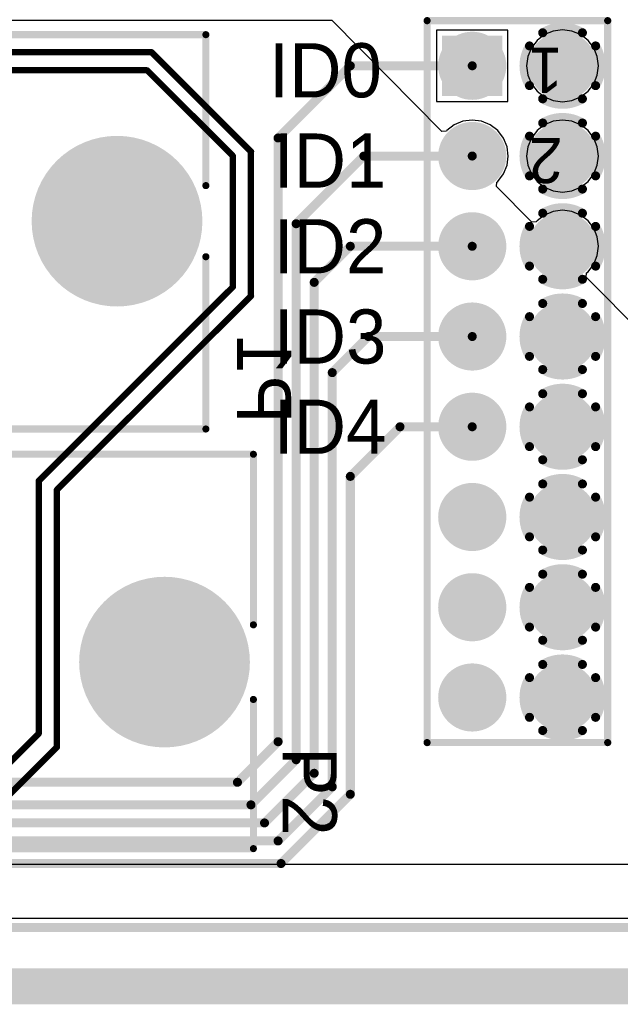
# Model space of a CAD drawing. Extents: x 0.11 to 7.09, y 0.98 to 2.62.
# Tile 13 of 15: x 5.34 to 6, y 0.98 to 2.07. Entities that reach past the tile are written whole.
import ezdxf

# ---------------------------------------------------------------- set-up
doc = ezdxf.new("R2010")
doc.units = 0
doc.layers.get('0').update_dxf_attribs({"linetype": 'CONTINUOUS'})
for name, color, linetype in [('BOTTOMLAYER', 5, 'CONTINUOUS'), ('BOTTOMOVERLAY', 54, 'CONTINUOUS'), ('BOTTOMSOLDER', 6, 'CONTINUOUS'), ('INTERNALPLANE1', 76, 'CONTINUOUS'), ('INTERNALPLANE2', 16, 'CONTINUOUS'), ('INTERNALPLANE3', 216, 'CONTINUOUS'), ('INTERNALPLANE4', 136, 'CONTINUOUS'), ('MULTILAYER', 9, 'CONTINUOUS'), ('PADHOLE', 156, 'CONTINUOUS'), ('TOPLAYER', 1, 'CONTINUOUS'), ('TOPOVERLAY', 2, 'CONTINUOUS'), ('TOPSOLDER', 216, 'CONTINUOUS')]:
    doc.layers.add(name, color=color, linetype=linetype)

# ---------------------------------------------------------------- blocks, each defined once
blk = doc.blocks.new('HDR2X8_15')
at = {"layer": 'BOTTOMLAYER', "const_width": 0.0295}
for points in [[(-0.0148, 0.1, 1), (0.0148, 0.1, 1)], [(0.0852, 0.1, 1), (0.1148, 0.1, 1)], [(0.1852, 0.1, 1), (0.2148, 0.1, 1)], [(0.2852, 0.1, 1), (0.3148, 0.1, 1)], [(0.3852, 0.1, 1), (0.4148, 0.1, 1)], [(0.4852, 0.1, 1), (0.5148, 0.1, 1)], [(0.5852, 0.1, 1), (0.6148, 0.1, 1)], [(0.6852, 0.1, 1), (0.7148, 0.1, 1)], [(0.0852, 0, 1), (0.1148, 0, 1)], [(0.1852, 0, 1), (0.2148, 0, 1)], [(0.2852, 0, 1), (0.3148, 0, 1)], [(0.3852, 0, 1), (0.4148, 0, 1)], [(0.4852, 0, 1), (0.5148, 0, 1)], [(0.5852, 0, 1), (0.6148, 0, 1)], [(0.6852, 0, 1), (0.7148, 0, 1)]]:
    blk.add_lwpolyline(points, format="xyb", close=True, dxfattribs=at)
at = {"layer": 'BOTTOMLAYER'}
blk.add_solid([(-0.0295, -0.0295), (0.0295, -0.0295), (-0.0295, 0.0295), (0.0295, 0.0295)], dxfattribs=at)
at = {"layer": 'BOTTOMSOLDER', "const_width": 0.0335}
for points in [[(-0.0168, 0.1, 1), (0.0168, 0.1, 1)], [(0.0832, 0.1, 1), (0.1168, 0.1, 1)], [(0.1832, 0.1, 1), (0.2168, 0.1, 1)], [(0.2832, 0.1, 1), (0.3168, 0.1, 1)], [(0.3832, 0.1, 1), (0.4168, 0.1, 1)], [(0.4832, 0.1, 1), (0.5168, 0.1, 1)], [(0.5832, 0.1, 1), (0.6168, 0.1, 1)], [(0.6832, 0.1, 1), (0.7168, 0.1, 1)], [(0.0832, 0, 1), (0.1168, 0, 1)], [(0.1832, 0, 1), (0.2168, 0, 1)], [(0.2832, 0, 1), (0.3168, 0, 1)], [(0.3832, 0, 1), (0.4168, 0, 1)], [(0.4832, 0, 1), (0.5168, 0, 1)], [(0.5832, 0, 1), (0.6168, 0, 1)], [(0.6832, 0, 1), (0.7168, 0, 1)]]:
    blk.add_lwpolyline(points, format="xyb", close=True, dxfattribs=at)
at = {"layer": 'BOTTOMSOLDER'}
blk.add_solid([(-0.0335, -0.0335), (0.0335, -0.0335), (-0.0335, 0.0335), (0.0335, 0.0335)], dxfattribs=at)
at = {"layer": 'INTERNALPLANE1', "const_width": 0.0377}
for points in [[(-0.0189, 0.1, 1), (0.0189, 0.1, 1)], [(0.0811, 0.1, 1), (0.1189, 0.1, 1)], [(0.1811, 0.1, 1), (0.2189, 0.1, 1)], [(0.2811, 0.1, 1), (0.3189, 0.1, 1)], [(0.3811, 0.1, 1), (0.4189, 0.1, 1)], [(0.4811, 0.1, 1), (0.5189, 0.1, 1)], [(0.5811, 0.1, 1), (0.6189, 0.1, 1)], [(0.6811, 0.1, 1), (0.7189, 0.1, 1)], [(-0.0189, 0, 1), (0.0189, 0, 1)], [(0.0811, 0, 1), (0.1189, 0, 1)], [(0.1811, 0, 1), (0.2189, 0, 1)], [(0.2811, 0, 1), (0.3189, 0, 1)], [(0.3811, 0, 1), (0.4189, 0, 1)], [(0.4811, 0, 1), (0.5189, 0, 1)], [(0.5811, 0, 1), (0.6189, 0, 1)], [(0.6811, 0, 1), (0.7189, 0, 1)]]:
    blk.add_lwpolyline(points, format="xyb", close=True, dxfattribs=at)
at = {"layer": 'INTERNALPLANE2', "const_width": 0.01}
for points in [[(-0.022, 0.1366, -0.277325), (0.022, 0.1366)], [(0.078, 0.1366, -0.277325), (0.122, 0.1366)], [(0.178, 0.1366, -0.277325), (0.222, 0.1366)], [(0.278, 0.1366, -0.277325), (0.322, 0.1366)], [(0.378, 0.1366, -0.277325), (0.422, 0.1366)], [(0.478, 0.1366, -0.277325), (0.522, 0.1366)], [(0.578, 0.1366, -0.277325), (0.622, 0.1366)], [(0.678, 0.1366, -0.277325), (0.722, 0.1366)], [(-0.0366, 0.078, -0.277325), (-0.0366, 0.122)], [(0.0366, 0.122, -0.277325), (0.0366, 0.078)], [(0.0634, 0.078, -0.277325), (0.0634, 0.122)], [(0.1366, 0.122, -0.277325), (0.1366, 0.078)], [(0.1634, 0.078, -0.277325), (0.1634, 0.122)], [(0.2366, 0.122, -0.277325), (0.2366, 0.078)], [(0.2634, 0.078, -0.277325), (0.2634, 0.122)], [(0.3366, 0.122, -0.277325), (0.3366, 0.078)], [(0.3634, 0.078, -0.277325), (0.3634, 0.122)], [(0.4366, 0.122, -0.277325), (0.4366, 0.078)], [(0.4634, 0.078, -0.277325), (0.4634, 0.122)], [(0.5366, 0.122, -0.277325), (0.5366, 0.078)], [(0.5634, 0.078, -0.277325), (0.5634, 0.122)], [(0.6366, 0.122, -0.277325), (0.6366, 0.078)], [(0.6634, 0.078, -0.277325), (0.6634, 0.122)], [(0.7366, 0.122, -0.277325), (0.7366, 0.078)], [(0.022, 0.0634, -0.277325), (-0.022, 0.0634)], [(0.122, 0.0634, -0.277325), (0.078, 0.0634)], [(0.222, 0.0634, -0.277325), (0.178, 0.0634)], [(0.322, 0.0634, -0.277325), (0.278, 0.0634)], [(0.422, 0.0634, -0.277325), (0.378, 0.0634)], [(0.522, 0.0634, -0.277325), (0.478, 0.0634)], [(0.622, 0.0634, -0.277325), (0.578, 0.0634)], [(0.722, 0.0634, -0.277325), (0.678, 0.0634)]]:
    blk.add_lwpolyline(points, format="xyb", dxfattribs=at)
at = {"layer": 'INTERNALPLANE2'}
for points, const_width in [([(-0.0245, 0.1366, 1), (-0.0195, 0.1366, 1)], 0.005), ([(0.0195, 0.1366, 1), (0.0245, 0.1366, 1)], 0.005), ([(0.0755, 0.1366, 1), (0.0805, 0.1366, 1)], 0.005), ([(0.1195, 0.1366, 1), (0.1245, 0.1366, 1)], 0.005), ([(0.1755, 0.1366, 1), (0.1805, 0.1366, 1)], 0.005), ([(0.2195, 0.1366, 1), (0.2245, 0.1366, 1)], 0.005), ([(0.2755, 0.1366, 1), (0.2805, 0.1366, 1)], 0.005), ([(0.3195, 0.1366, 1), (0.3245, 0.1366, 1)], 0.005), ([(0.3755, 0.1366, 1), (0.3805, 0.1366, 1)], 0.005), ([(0.4195, 0.1366, 1), (0.4245, 0.1366, 1)], 0.005), ([(0.4755, 0.1366, 1), (0.4805, 0.1366, 1)], 0.005), ([(0.5195, 0.1366, 1), (0.5245, 0.1366, 1)], 0.005), ([(0.5755, 0.1366, 1), (0.5805, 0.1366, 1)], 0.005), ([(0.6195, 0.1366, 1), (0.6245, 0.1366, 1)], 0.005), ([(0.6755, 0.1366, 1), (0.6805, 0.1366, 1)], 0.005), ([(0.7195, 0.1366, 1), (0.7245, 0.1366, 1)], 0.005), ([(-0.0391, 0.122, 1), (-0.0341, 0.122, 1)], 0.005), ([(0.0341, 0.122, 1), (0.0391, 0.122, 1)], 0.005), ([(0.0609, 0.122, 1), (0.0659, 0.122, 1)], 0.005), ([(0.1341, 0.122, 1), (0.1391, 0.122, 1)], 0.005), ([(0.1609, 0.122, 1), (0.1659, 0.122, 1)], 0.005), ([(0.2341, 0.122, 1), (0.2391, 0.122, 1)], 0.005), ([(0.2609, 0.122, 1), (0.2659, 0.122, 1)], 0.005), ([(0.3341, 0.122, 1), (0.3391, 0.122, 1)], 0.005), ([(0.3609, 0.122, 1), (0.3659, 0.122, 1)], 0.005), ([(0.4341, 0.122, 1), (0.4391, 0.122, 1)], 0.005), ([(0.4609, 0.122, 1), (0.4659, 0.122, 1)], 0.005), ([(0.5341, 0.122, 1), (0.5391, 0.122, 1)], 0.005), ([(0.5609, 0.122, 1), (0.5659, 0.122, 1)], 0.005), ([(0.6341, 0.122, 1), (0.6391, 0.122, 1)], 0.005), ([(0.6609, 0.122, 1), (0.6659, 0.122, 1)], 0.005), ([(0.7341, 0.122, 1), (0.7391, 0.122, 1)], 0.005), ([(-0.0391, 0.078, 1), (-0.0341, 0.078, 1)], 0.005), ([(0.0341, 0.078, 1), (0.0391, 0.078, 1)], 0.005), ([(0.0609, 0.078, 1), (0.0659, 0.078, 1)], 0.005), ([(0.1341, 0.078, 1), (0.1391, 0.078, 1)], 0.005), ([(0.1609, 0.078, 1), (0.1659, 0.078, 1)], 0.005), ([(0.2341, 0.078, 1), (0.2391, 0.078, 1)], 0.005), ([(0.2609, 0.078, 1), (0.2659, 0.078, 1)], 0.005), ([(0.3341, 0.078, 1), (0.3391, 0.078, 1)], 0.005), ([(0.3609, 0.078, 1), (0.3659, 0.078, 1)], 0.005), ([(0.4341, 0.078, 1), (0.4391, 0.078, 1)], 0.005), ([(0.4609, 0.078, 1), (0.4659, 0.078, 1)], 0.005), ([(0.5341, 0.078, 1), (0.5391, 0.078, 1)], 0.005), ([(0.5609, 0.078, 1), (0.5659, 0.078, 1)], 0.005), ([(0.6341, 0.078, 1), (0.6391, 0.078, 1)], 0.005), ([(0.6609, 0.078, 1), (0.6659, 0.078, 1)], 0.005), ([(0.7341, 0.078, 1), (0.7391, 0.078, 1)], 0.005), ([(-0.0245, 0.0634, 1), (-0.0195, 0.0634, 1)], 0.005), ([(0.0195, 0.0634, 1), (0.0245, 0.0634, 1)], 0.005), ([(0.0755, 0.0634, 1), (0.0805, 0.0634, 1)], 0.005), ([(0.1195, 0.0634, 1), (0.1245, 0.0634, 1)], 0.005), ([(0.1755, 0.0634, 1), (0.1805, 0.0634, 1)], 0.005), ([(0.2195, 0.0634, 1), (0.2245, 0.0634, 1)], 0.005), ([(0.2755, 0.0634, 1), (0.2805, 0.0634, 1)], 0.005), ([(0.3195, 0.0634, 1), (0.3245, 0.0634, 1)], 0.005), ([(0.3755, 0.0634, 1), (0.3805, 0.0634, 1)], 0.005), ([(0.4195, 0.0634, 1), (0.4245, 0.0634, 1)], 0.005), ([(0.4755, 0.0634, 1), (0.4805, 0.0634, 1)], 0.005), ([(0.5195, 0.0634, 1), (0.5245, 0.0634, 1)], 0.005), ([(0.5755, 0.0634, 1), (0.5805, 0.0634, 1)], 0.005), ([(0.6195, 0.0634, 1), (0.6245, 0.0634, 1)], 0.005), ([(0.6755, 0.0634, 1), (0.6805, 0.0634, 1)], 0.005), ([(0.7195, 0.0634, 1), (0.7245, 0.0634, 1)], 0.005), ([(-0.0189, 0, 1), (0.0189, 0, 1)], 0.0377), ([(0.0811, 0, 1), (0.1189, 0, 1)], 0.0377), ([(0.1811, 0, 1), (0.2189, 0, 1)], 0.0377), ([(0.2811, 0, 1), (0.3189, 0, 1)], 0.0377), ([(0.3811, 0, 1), (0.4189, 0, 1)], 0.0377), ([(0.4811, 0, 1), (0.5189, 0, 1)], 0.0377), ([(0.5811, 0, 1), (0.6189, 0, 1)], 0.0377), ([(0.6811, 0, 1), (0.7189, 0, 1)], 0.0377)]:
    blk.add_lwpolyline(points, format="xyb", close=True, dxfattribs=dict(at, const_width=const_width))
at = {"layer": 'INTERNALPLANE3', "const_width": 0.0377}
for points in [[(-0.0189, 0.1, 1), (0.0189, 0.1, 1)], [(0.0811, 0.1, 1), (0.1189, 0.1, 1)], [(0.1811, 0.1, 1), (0.2189, 0.1, 1)], [(0.2811, 0.1, 1), (0.3189, 0.1, 1)], [(0.3811, 0.1, 1), (0.4189, 0.1, 1)], [(0.4811, 0.1, 1), (0.5189, 0.1, 1)], [(0.5811, 0.1, 1), (0.6189, 0.1, 1)], [(0.6811, 0.1, 1), (0.7189, 0.1, 1)], [(-0.0189, 0, 1), (0.0189, 0, 1)], [(0.0811, 0, 1), (0.1189, 0, 1)], [(0.1811, 0, 1), (0.2189, 0, 1)], [(0.2811, 0, 1), (0.3189, 0, 1)], [(0.3811, 0, 1), (0.4189, 0, 1)], [(0.4811, 0, 1), (0.5189, 0, 1)], [(0.5811, 0, 1), (0.6189, 0, 1)], [(0.6811, 0, 1), (0.7189, 0, 1)]]:
    blk.add_lwpolyline(points, format="xyb", close=True, dxfattribs=at)
at = {"layer": 'INTERNALPLANE4', "const_width": 0.0377}
for points in [[(-0.0189, 0.1, 1), (0.0189, 0.1, 1)], [(0.0811, 0.1, 1), (0.1189, 0.1, 1)], [(0.1811, 0.1, 1), (0.2189, 0.1, 1)], [(0.2811, 0.1, 1), (0.3189, 0.1, 1)], [(0.3811, 0.1, 1), (0.4189, 0.1, 1)], [(0.4811, 0.1, 1), (0.5189, 0.1, 1)], [(0.5811, 0.1, 1), (0.6189, 0.1, 1)], [(0.6811, 0.1, 1), (0.7189, 0.1, 1)], [(-0.0189, 0, 1), (0.0189, 0, 1)], [(0.0811, 0, 1), (0.1189, 0, 1)], [(0.1811, 0, 1), (0.2189, 0, 1)], [(0.2811, 0, 1), (0.3189, 0, 1)], [(0.3811, 0, 1), (0.4189, 0, 1)], [(0.4811, 0, 1), (0.5189, 0, 1)], [(0.5811, 0, 1), (0.6189, 0, 1)], [(0.6811, 0, 1), (0.7189, 0, 1)]]:
    blk.add_lwpolyline(points, format="xyb", close=True, dxfattribs=at)
at = {"layer": 'MULTILAYER', "const_width": 0.0295}
for points in [[(-0.0148, 0.1, 1), (0.0148, 0.1, 1)], [(0.0852, 0.1, 1), (0.1148, 0.1, 1)], [(0.1852, 0.1, 1), (0.2148, 0.1, 1)], [(0.2852, 0.1, 1), (0.3148, 0.1, 1)], [(0.3852, 0.1, 1), (0.4148, 0.1, 1)], [(0.4852, 0.1, 1), (0.5148, 0.1, 1)], [(0.5852, 0.1, 1), (0.6148, 0.1, 1)], [(0.6852, 0.1, 1), (0.7148, 0.1, 1)], [(0.0852, 0, 1), (0.1148, 0, 1)], [(0.1852, 0, 1), (0.2148, 0, 1)], [(0.2852, 0, 1), (0.3148, 0, 1)], [(0.3852, 0, 1), (0.4148, 0, 1)], [(0.4852, 0, 1), (0.5148, 0, 1)], [(0.5852, 0, 1), (0.6148, 0, 1)], [(0.6852, 0, 1), (0.7148, 0, 1)]]:
    blk.add_lwpolyline(points, format="xyb", close=True, dxfattribs=at)
at = {"layer": 'MULTILAYER'}
blk.add_solid([(-0.0295, -0.0295), (0.0295, -0.0295), (-0.0295, 0.0295), (0.0295, 0.0295)], dxfattribs=at)
at = {"layer": 'PADHOLE', "const_width": 0.0177}
for points in [[(-0.0089, 0.1, 1), (0.0089, 0.1, 1)], [(0.0911, 0.1, 1), (0.1089, 0.1, 1)], [(0.1911, 0.1, 1), (0.2089, 0.1, 1)], [(0.2911, 0.1, 1), (0.3089, 0.1, 1)], [(0.3911, 0.1, 1), (0.4089, 0.1, 1)], [(0.4911, 0.1, 1), (0.5089, 0.1, 1)], [(0.5911, 0.1, 1), (0.6089, 0.1, 1)], [(0.6911, 0.1, 1), (0.7089, 0.1, 1)], [(-0.0089, 0, 1), (0.0089, 0, 1)], [(0.0911, 0, 1), (0.1089, 0, 1)], [(0.1911, 0, 1), (0.2089, 0, 1)], [(0.2911, 0, 1), (0.3089, 0, 1)], [(0.3911, 0, 1), (0.4089, 0, 1)], [(0.4911, 0, 1), (0.5089, 0, 1)], [(0.5911, 0, 1), (0.6089, 0, 1)], [(0.6911, 0, 1), (0.7089, 0, 1)]]:
    blk.add_lwpolyline(points, format="xyb", close=True, dxfattribs=at)
at = {"layer": 'TOPLAYER', "const_width": 0.0295}
for points in [[(-0.0148, 0.1, 1), (0.0148, 0.1, 1)], [(0.0852, 0.1, 1), (0.1148, 0.1, 1)], [(0.1852, 0.1, 1), (0.2148, 0.1, 1)], [(0.2852, 0.1, 1), (0.3148, 0.1, 1)], [(0.3852, 0.1, 1), (0.4148, 0.1, 1)], [(0.4852, 0.1, 1), (0.5148, 0.1, 1)], [(0.5852, 0.1, 1), (0.6148, 0.1, 1)], [(0.6852, 0.1, 1), (0.7148, 0.1, 1)], [(0.0852, 0, 1), (0.1148, 0, 1)], [(0.1852, 0, 1), (0.2148, 0, 1)], [(0.2852, 0, 1), (0.3148, 0, 1)], [(0.3852, 0, 1), (0.4148, 0, 1)], [(0.4852, 0, 1), (0.5148, 0, 1)], [(0.5852, 0, 1), (0.6148, 0, 1)], [(0.6852, 0, 1), (0.7148, 0, 1)]]:
    blk.add_lwpolyline(points, format="xyb", close=True, dxfattribs=at)
at = {"layer": 'TOPLAYER'}
blk.add_solid([(-0.0295, -0.0295), (0.0295, -0.0295), (-0.0295, 0.0295), (0.0295, 0.0295)], dxfattribs=at)
at = {"layer": 'TOPOVERLAY', "const_width": 0.00787}
for points in [[(0.75, 0.15), (-0.05, 0.15)], [(-0.05, -0.05), (-0.05, 0.15)], [(0.75, -0.05), (0.75, 0.15)], [(0.75, -0.05), (-0.05, -0.05)]]:
    blk.add_lwpolyline(points, dxfattribs=at)
at = {"layer": 'TOPOVERLAY', "const_width": 0.00394}
for points in [[(-0.052, 0.15, 1), (-0.048, 0.15, 1)], [(-0.052, 0.15, 1), (-0.048, 0.15, 1)], [(0.748, 0.15, 1), (0.752, 0.15, 1)], [(0.748, 0.15, 1), (0.752, 0.15, 1)], [(-0.052, -0.05, 1), (-0.048, -0.05, 1)], [(-0.052, -0.05, 1), (-0.048, -0.05, 1)], [(0.748, -0.05, 1), (0.752, -0.05, 1)], [(0.748, -0.05, 1), (0.752, -0.05, 1)]]:
    blk.add_lwpolyline(points, format="xyb", close=True, dxfattribs=at)
at = {"layer": 'TOPSOLDER', "const_width": 0.0335}
for points in [[(-0.0168, 0.1, 1), (0.0168, 0.1, 1)], [(0.0832, 0.1, 1), (0.1168, 0.1, 1)], [(0.1832, 0.1, 1), (0.2168, 0.1, 1)], [(0.2832, 0.1, 1), (0.3168, 0.1, 1)], [(0.3832, 0.1, 1), (0.4168, 0.1, 1)], [(0.4832, 0.1, 1), (0.5168, 0.1, 1)], [(0.5832, 0.1, 1), (0.6168, 0.1, 1)], [(0.6832, 0.1, 1), (0.7168, 0.1, 1)], [(0.0832, 0, 1), (0.1168, 0, 1)], [(0.1832, 0, 1), (0.2168, 0, 1)], [(0.2832, 0, 1), (0.3168, 0, 1)], [(0.3832, 0, 1), (0.4168, 0, 1)], [(0.4832, 0, 1), (0.5168, 0, 1)], [(0.5832, 0, 1), (0.6168, 0, 1)], [(0.6832, 0, 1), (0.7168, 0, 1)]]:
    blk.add_lwpolyline(points, format="xyb", close=True, dxfattribs=at)
at = {"layer": 'TOPSOLDER'}
blk.add_solid([(-0.0335, -0.0335), (0.0335, -0.0335), (-0.0335, 0.0335), (0.0335, 0.0335)], dxfattribs=at)
at = {"layer": 'TOPOVERLAY'}
for s, p in [('1', (-0.02, 0.1)), ('2', (0.08, 0.1)), ('15', (-0.02, -0.76)), ('16', (0.08, -0.76))]:
    blk.add_text(s, height=0.05, rotation=270, dxfattribs=at).set_placement(p)
blk = doc.blocks.new('EURO2_54_2V48_16')
at = {"layer": 'BOTTOMLAYER', "const_width": 0.0906}
blk.add_lwpolyline([(0.939, -0.0118, 1), (1.0295, -0.0118, 1)], format="xyb", close=True, dxfattribs=at)
at = {"layer": 'BOTTOMSOLDER', "const_width": 0.0946}
blk.add_lwpolyline([(0.937, -0.0118, 1), (1.0315, -0.0118, 1)], format="xyb", close=True, dxfattribs=at)
at = {"layer": 'INTERNALPLANE1', "const_width": 0.0751}
blk.add_lwpolyline([(0.9467, -0.0118, 1), (1.0218, -0.0118, 1)], format="xyb", close=True, dxfattribs=at)
at = {"layer": 'INTERNALPLANE2', "const_width": 0.0751}
blk.add_lwpolyline([(0.9467, -0.0118, 1), (1.0218, -0.0118, 1)], format="xyb", close=True, dxfattribs=at)
at = {"layer": 'INTERNALPLANE3', "const_width": 0.0751}
blk.add_lwpolyline([(0.9467, -0.0118, 1), (1.0218, -0.0118, 1)], format="xyb", close=True, dxfattribs=at)
at = {"layer": 'INTERNALPLANE4', "const_width": 0.0751}
blk.add_lwpolyline([(0.9467, -0.0118, 1), (1.0218, -0.0118, 1)], format="xyb", close=True, dxfattribs=at)
at = {"layer": 'MULTILAYER', "const_width": 0.0906}
blk.add_lwpolyline([(0.939, -0.0118, 1), (1.0295, -0.0118, 1)], format="xyb", close=True, dxfattribs=at)
at = {"layer": 'PADHOLE', "const_width": 0.0551}
blk.add_lwpolyline([(0.9567, -0.0118, 1), (1.0118, -0.0118, 1)], format="xyb", close=True, dxfattribs=at)
at = {"layer": 'TOPLAYER', "const_width": 0.0906}
blk.add_lwpolyline([(0.939, -0.0118, 1), (1.0295, -0.0118, 1)], format="xyb", close=True, dxfattribs=at)
at = {"layer": 'TOPOVERLAY', "const_width": 0.00787}
for points in [[(-1.0827, 0.2185), (1.0827, 0.2185)], [(1.0827, 0.0295), (1.0827, 0.2185)], [(1.0827, -0.2185), (1.0827, -0.0532)], [(-1.0827, -0.2185), (1.0827, -0.2185)]]:
    blk.add_lwpolyline(points, dxfattribs=at)
at = {"layer": 'TOPOVERLAY', "const_width": 0.00394}
for points in [[(1.0807, 0.2185, 1), (1.0846, 0.2185, 1)], [(1.0807, 0.2185, 1), (1.0846, 0.2185, 1)], [(1.0807, 0.0295, 1), (1.0846, 0.0295, 1)], [(1.0807, -0.0532, 1), (1.0846, -0.0532, 1)], [(1.0807, -0.2185, 1), (1.0846, -0.2185, 1)], [(1.0807, -0.2185, 1), (1.0846, -0.2185, 1)]]:
    blk.add_lwpolyline(points, format="xyb", close=True, dxfattribs=at)
at = {"layer": 'TOPSOLDER', "const_width": 0.0946}
blk.add_lwpolyline([(0.937, -0.0118, 1), (1.0315, -0.0118, 1)], format="xyb", close=True, dxfattribs=at)
blk = doc.blocks.new('EURO2_54_2V96_B_17')
at = {"layer": 'BOTTOMLAYER', "const_width": 0.0906}
blk.add_lwpolyline([(1.7264, 0.0118, 1), (1.8169, 0.0118, 1)], format="xyb", close=True, dxfattribs=at)
at = {"layer": 'BOTTOMOVERLAY', "const_width": 0.00787}
for points in [[(-1.8701, 0.2185), (1.8701, 0.2185)], [(1.8701, 0.0512), (1.8701, 0.2185)], [(1.8701, -0.2185), (1.8701, -0.0276)], [(-1.8701, -0.2185), (1.8701, -0.2185)]]:
    blk.add_lwpolyline(points, dxfattribs=at)
at = {"layer": 'BOTTOMOVERLAY', "const_width": 0.00394}
for points in [[(1.8681, 0.2185, 1), (1.872, 0.2185, 1)], [(1.8681, 0.2185, 1), (1.872, 0.2185, 1)], [(1.8681, 0.0512, 1), (1.872, 0.0512, 1)], [(1.8681, -0.0276, 1), (1.872, -0.0276, 1)], [(1.8681, -0.2185, 1), (1.872, -0.2185, 1)], [(1.8681, -0.2185, 1), (1.872, -0.2185, 1)]]:
    blk.add_lwpolyline(points, format="xyb", close=True, dxfattribs=at)
at = {"layer": 'BOTTOMSOLDER', "const_width": 0.0946}
blk.add_lwpolyline([(1.7244, 0.0118, 1), (1.8189, 0.0118, 1)], format="xyb", close=True, dxfattribs=at)
at = {"layer": 'INTERNALPLANE1', "const_width": 0.0751}
blk.add_lwpolyline([(1.7341, 0.0118, 1), (1.8092, 0.0118, 1)], format="xyb", close=True, dxfattribs=at)
at = {"layer": 'INTERNALPLANE2', "const_width": 0.0751}
blk.add_lwpolyline([(1.7341, 0.0118, 1), (1.8092, 0.0118, 1)], format="xyb", close=True, dxfattribs=at)
at = {"layer": 'INTERNALPLANE3', "const_width": 0.0751}
blk.add_lwpolyline([(1.7341, 0.0118, 1), (1.8092, 0.0118, 1)], format="xyb", close=True, dxfattribs=at)
at = {"layer": 'INTERNALPLANE4', "const_width": 0.0751}
blk.add_lwpolyline([(1.7341, 0.0118, 1), (1.8092, 0.0118, 1)], format="xyb", close=True, dxfattribs=at)
at = {"layer": 'MULTILAYER', "const_width": 0.0906}
blk.add_lwpolyline([(1.7264, 0.0118, 1), (1.8169, 0.0118, 1)], format="xyb", close=True, dxfattribs=at)
at = {"layer": 'PADHOLE', "const_width": 0.0551}
blk.add_lwpolyline([(1.7441, 0.0118, 1), (1.7992, 0.0118, 1)], format="xyb", close=True, dxfattribs=at)
at = {"layer": 'TOPLAYER', "const_width": 0.0906}
blk.add_lwpolyline([(1.7264, 0.0118, 1), (1.8169, 0.0118, 1)], format="xyb", close=True, dxfattribs=at)
at = {"layer": 'TOPSOLDER', "const_width": 0.0946}
blk.add_lwpolyline([(1.7244, 0.0118, 1), (1.8189, 0.0118, 1)], format="xyb", close=True, dxfattribs=at)

msp = doc.modelspace()

# ---------------------------------------------------------------- linework, layer by layer
at = {"layer": 'BOTTOMLAYER', "const_width": 0.01}
for points in [[(5.625, 1.94), (5.705, 2.02)], [(5.705, 2.02), (5.84, 2.02)], [(5.625, 1.271), (5.625, 1.94)], [(5.645, 1.845), (5.72, 1.92)], [(5.72, 1.92), (5.84, 1.92)], [(5.645, 1.251), (5.645, 1.845)], [(5.665, 1.78), (5.705, 1.82)], [(5.705, 1.82), (5.84, 1.82)], [(5.665, 1.236), (5.665, 1.78)], [(5.685, 1.68), (5.725, 1.72)], [(5.725, 1.72), (5.84, 1.72)], [(5.685, 1.221), (5.685, 1.68)], [(5.705, 1.565), (5.76, 1.62)], [(5.76, 1.62), (5.84, 1.62)], [(5.705, 1.2127), (5.705, 1.565)], [(5.58, 1.226), (5.625, 1.271)], [(5.595, 1.201), (5.645, 1.251)], [(5.61, 1.181), (5.665, 1.236)], [(5.31, 1.226), (5.58, 1.226)], [(5.625, 1.161), (5.685, 1.221)], [(5.6283, 1.136), (5.705, 1.2127)], [(5.235, 1.201), (5.595, 1.201)], [(5.155, 1.181), (5.61, 1.181)], [(5.075, 1.161), (5.625, 1.161)], [(5, 1.136), (5.6283, 1.136)]]:
    msp.add_lwpolyline(points, dxfattribs=at)
at = {"layer": 'BOTTOMLAYER', "const_width": 0.005}
for points in [[(5.7025, 2.02, 1), (5.7075, 2.02, 1)], [(5.7025, 2.02, 1), (5.7075, 2.02, 1)], [(5.8375, 2.02, 1), (5.8425, 2.02, 1)], [(5.6225, 1.94, 1), (5.6275, 1.94, 1)], [(5.6225, 1.94, 1), (5.6275, 1.94, 1)], [(5.7175, 1.92, 1), (5.7225, 1.92, 1)], [(5.7175, 1.92, 1), (5.7225, 1.92, 1)], [(5.8375, 1.92, 1), (5.8425, 1.92, 1)], [(5.6425, 1.845, 1), (5.6475, 1.845, 1)], [(5.6425, 1.845, 1), (5.6475, 1.845, 1)], [(5.7025, 1.82, 1), (5.7075, 1.82, 1)], [(5.7025, 1.82, 1), (5.7075, 1.82, 1)], [(5.8375, 1.82, 1), (5.8425, 1.82, 1)], [(5.6625, 1.78, 1), (5.6675, 1.78, 1)], [(5.6625, 1.78, 1), (5.6675, 1.78, 1)], [(5.7225, 1.72, 1), (5.7275, 1.72, 1)], [(5.7225, 1.72, 1), (5.7275, 1.72, 1)], [(5.8375, 1.72, 1), (5.8425, 1.72, 1)], [(5.6825, 1.68, 1), (5.6875, 1.68, 1)], [(5.6825, 1.68, 1), (5.6875, 1.68, 1)], [(5.7575, 1.62, 1), (5.7625, 1.62, 1)], [(5.7575, 1.62, 1), (5.7625, 1.62, 1)], [(5.8375, 1.62, 1), (5.8425, 1.62, 1)], [(5.7025, 1.565, 1), (5.7075, 1.565, 1)], [(5.7025, 1.565, 1), (5.7075, 1.565, 1)], [(5.6225, 1.271, 1), (5.6275, 1.271, 1)], [(5.6225, 1.271, 1), (5.6275, 1.271, 1)], [(5.6425, 1.251, 1), (5.6475, 1.251, 1)], [(5.6425, 1.251, 1), (5.6475, 1.251, 1)], [(5.6625, 1.236, 1), (5.6675, 1.236, 1)], [(5.6625, 1.236, 1), (5.6675, 1.236, 1)], [(5.5775, 1.226, 1), (5.5825, 1.226, 1)], [(5.5775, 1.226, 1), (5.5825, 1.226, 1)], [(5.6825, 1.221, 1), (5.6875, 1.221, 1)], [(5.6825, 1.221, 1), (5.6875, 1.221, 1)], [(5.7025, 1.2127, 1), (5.7075, 1.2127, 1)], [(5.7025, 1.2127, 1), (5.7075, 1.2127, 1)], [(5.5925, 1.201, 1), (5.5975, 1.201, 1)], [(5.5925, 1.201, 1), (5.5975, 1.201, 1)], [(5.6075, 1.181, 1), (5.6125, 1.181, 1)], [(5.6075, 1.181, 1), (5.6125, 1.181, 1)], [(5.6225, 1.161, 1), (5.6275, 1.161, 1)], [(5.6225, 1.161, 1), (5.6275, 1.161, 1)], [(5.6258, 1.136, 1), (5.6308, 1.136, 1)], [(5.6258, 1.136, 1), (5.6308, 1.136, 1)]]:
    msp.add_lwpolyline(points, format="xyb", close=True, dxfattribs=at)
at = {"layer": 'INTERNALPLANE1', "const_width": 0.04}
msp.add_lwpolyline([(0.13, 1), (7.07, 1)], dxfattribs=at)
at = {"layer": 'INTERNALPLANE2', "const_width": 0.04}
msp.add_lwpolyline([(0.13, 1), (7.07, 1)], dxfattribs=at)
at = {"layer": 'INTERNALPLANE3', "const_width": 0.04}
msp.add_lwpolyline([(0.13, 1), (7.07, 1)], dxfattribs=at)
at = {"layer": 'INTERNALPLANE4', "const_width": 0.04}
msp.add_lwpolyline([(0.13, 1), (7.07, 1)], dxfattribs=at)
at = {"layer": 'TOPLAYER'}
for p, q in [((5.685, 2.07), (4.6388, 2.07)), ((5.8064, 1.9473), (5.685, 2.07)), ((5.8795, 2.0595), (5.8005, 2.0595)), ((5.8005, 2.0595), (5.8005, 1.9805)), ((5.8795, 1.9805), (5.8795, 2.0595)), ((5.9201, 2.0545), (5.9118, 2.0482)), ((5.9297, 2.0585), (5.9201, 2.0545)), ((5.94, 2.0599), (5.9297, 2.0585)), ((5.9503, 2.0585), (5.94, 2.0599)), ((5.9599, 2.0545), (5.9503, 2.0585)), ((5.9682, 2.0482), (5.9599, 2.0545)), ((5.9118, 2.0482), (5.9055, 2.0399)), ((5.9745, 2.0399), (5.9682, 2.0482)), ((5.9015, 2.0303), (5.9001, 2.02)), ((5.9055, 2.0399), (5.9015, 2.0303)), ((5.9785, 2.0303), (5.9745, 2.0399)), ((5.9799, 2.02), (5.9785, 2.0303)), ((5.9001, 2.02), (5.9015, 2.0097)), ((5.9785, 2.0097), (5.9799, 2.02)), ((5.9015, 2.0097), (5.9055, 2.0001)), ((5.9745, 2.0001), (5.9785, 2.0097)), ((5.9055, 2.0001), (5.9118, 1.9918)), ((5.9682, 1.9918), (5.9745, 2.0001)), ((5.9118, 1.9918), (5.9201, 1.9855)), ((5.9599, 1.9855), (5.9682, 1.9918)), ((5.8005, 1.9805), (5.8795, 1.9805)), ((5.9201, 1.9855), (5.9297, 1.9815)), ((5.9297, 1.9815), (5.94, 1.9801)), ((5.94, 1.9801), (5.9503, 1.9815)), ((5.9503, 1.9815), (5.9599, 1.9855)), ((5.8201, 1.9545), (5.8118, 1.9482)), ((5.8297, 1.9585), (5.8201, 1.9545)), ((5.84, 1.9599), (5.8297, 1.9585)), ((5.8503, 1.9585), (5.84, 1.9599)), ((5.8599, 1.9545), (5.8503, 1.9585)), ((5.8682, 1.9482), (5.8599, 1.9545)), ((5.9201, 1.9545), (5.9118, 1.9482)), ((5.9297, 1.9585), (5.9201, 1.9545)), ((5.94, 1.9599), (5.9297, 1.9585)), ((5.9503, 1.9585), (5.94, 1.9599)), ((5.9599, 1.9545), (5.9503, 1.9585)), ((5.9682, 1.9482), (5.9599, 1.9545)), ((5.8114, 1.9476), (5.8064, 1.9473)), ((5.8118, 1.9482), (5.8114, 1.9476)), ((5.8745, 1.9399), (5.8682, 1.9482)), ((5.9118, 1.9482), (5.9055, 1.9399)), ((5.9745, 1.9399), (5.9682, 1.9482)), ((5.8785, 1.9303), (5.8745, 1.9399)), ((5.9055, 1.9399), (5.9015, 1.9303)), ((5.9785, 1.9303), (5.9745, 1.9399)), ((5.8799, 1.92), (5.8785, 1.9303)), ((5.9015, 1.9303), (5.9001, 1.92)), ((5.9799, 1.92), (5.9785, 1.9303)), ((5.8745, 1.9001), (5.8785, 1.9097)), ((5.8785, 1.9097), (5.8799, 1.92)), ((5.9001, 1.92), (5.9015, 1.9097)), ((5.9015, 1.9097), (5.9055, 1.9001)), ((5.9745, 1.9001), (5.9785, 1.9097)), ((5.9785, 1.9097), (5.9799, 1.92)), ((5.8682, 1.8918), (5.8745, 1.9001)), ((5.9055, 1.9001), (5.9118, 1.8918)), ((5.9682, 1.8918), (5.9745, 1.9001)), ((5.8669, 1.8861), (5.8672, 1.8911)), ((5.8672, 1.8911), (5.8682, 1.8918)), ((5.9118, 1.8918), (5.9201, 1.8855)), ((5.9599, 1.8855), (5.9682, 1.8918)), ((5.9059, 1.8467), (5.8669, 1.8861)), ((5.9201, 1.8855), (5.9297, 1.8815)), ((5.9297, 1.8815), (5.94, 1.8801)), ((5.94, 1.8801), (5.9503, 1.8815)), ((5.9503, 1.8815), (5.9599, 1.8855)), ((5.9297, 1.8585), (5.9201, 1.8545)), ((5.94, 1.8599), (5.9297, 1.8585)), ((5.9503, 1.8585), (5.94, 1.8599)), ((5.9599, 1.8545), (5.9503, 1.8585)), ((5.9109, 1.847), (5.9059, 1.8467)), ((5.9118, 1.8482), (5.9109, 1.847)), ((5.9201, 1.8545), (5.9118, 1.8482)), ((5.9682, 1.8482), (5.9599, 1.8545)), ((5.9745, 1.8399), (5.9682, 1.8482)), ((5.9785, 1.8303), (5.9745, 1.8399)), ((5.9799, 1.82), (5.9785, 1.8303)), ((5.9785, 1.8097), (5.9799, 1.82)), ((5.9745, 1.8001), (5.9785, 1.8097)), ((5.9663, 1.7856), (5.9666, 1.7906)), ((5.9666, 1.7906), (5.9682, 1.7918)), ((5.9682, 1.7918), (5.9745, 1.8001)), ((6.06, 1.6908), (5.9663, 1.7856)), ((3.315, 1.135), (6.2515, 1.1352)), ((6.255, 1.075), (3.2383, 1.075))]:
    msp.add_line(p, q, dxfattribs=at)
at = {"layer": 'TOPLAYER', "const_width": 0.007}
for points in [[(5.224, 2.035), (5.485, 2.035)], [(5.485, 2.035), (5.595, 1.925)], [(5.304, 2.015), (5.48, 2.015)], [(5.48, 2.015), (5.575, 1.92)], [(5.575, 1.775), (5.575, 1.92)], [(5.595, 1.765), (5.595, 1.925)], [(5.36, 1.56), (5.575, 1.775)], [(5.38, 1.55), (5.595, 1.765)], [(5.36, 1.28), (5.36, 1.56)], [(5.38, 1.265), (5.38, 1.55)], [(5.295, 1.215), (5.36, 1.28)], [(5.3, 1.185), (5.38, 1.265)]]:
    msp.add_lwpolyline(points, dxfattribs=at)
at = {"layer": 'TOPLAYER', "const_width": 0.0035}
for points in [[(5.4832, 2.035, 1), (5.4867, 2.035, 1)], [(5.4832, 2.035, 1), (5.4867, 2.035, 1)], [(5.4783, 2.015, 1), (5.4817, 2.015, 1)], [(5.4783, 2.015, 1), (5.4817, 2.015, 1)], [(5.5732, 1.92, 1), (5.5767, 1.92, 1)], [(5.5732, 1.92, 1), (5.5767, 1.92, 1)], [(5.5933, 1.925, 1), (5.5968, 1.925, 1)], [(5.5933, 1.925, 1), (5.5968, 1.925, 1)], [(5.5732, 1.775, 1), (5.5767, 1.775, 1)], [(5.5732, 1.775, 1), (5.5767, 1.775, 1)], [(5.5933, 1.765, 1), (5.5968, 1.765, 1)], [(5.5933, 1.765, 1), (5.5968, 1.765, 1)], [(5.3582, 1.56, 1), (5.3617, 1.56, 1)], [(5.3582, 1.56, 1), (5.3617, 1.56, 1)], [(5.3783, 1.55, 1), (5.3818, 1.55, 1)], [(5.3783, 1.55, 1), (5.3818, 1.55, 1)], [(5.3582, 1.28, 1), (5.3617, 1.28, 1)], [(5.3582, 1.28, 1), (5.3617, 1.28, 1)], [(5.3783, 1.265, 1), (5.3818, 1.265, 1)], [(5.3783, 1.265, 1), (5.3818, 1.265, 1)]]:
    msp.add_lwpolyline(points, format="xyb", close=True, dxfattribs=at)
at = {"layer": 'TOPOVERLAY', "const_width": 0.01}
msp.add_lwpolyline([(5.1749, 1.065), (6.82, 1.065)], dxfattribs=at)

# ---------------------------------------------------------------- block references
for name, p, rotation in [('EURO2_54_2V96_B_17', (3.675, 1.836), 360), ('HDR2X8_15', (5.84, 2.02), 270)]:
    msp.add_blockref(name, p, dxfattribs=dict(rotation=rotation))
msp.add_blockref('EURO2_54_2V48_16', (4.515, 1.371))

# ---------------------------------------------------------------- texts
at = {"layer": 'BOTTOMOVERLAY', "text_generation_flag": 2}
msp.add_text('P1', height=0.06, rotation=270, dxfattribs=at).set_placement((5.5795, 1.6235))
at = {"layer": 'TOPOVERLAY'}
for s, p in [('ID0', (5.615, 1.985)), ('ID1', (5.62, 1.885)), ('ID2', (5.62, 1.79)), ('ID3', (5.62, 1.69)), ('ID4', (5.62, 1.59))]:
    msp.add_text(s, height=0.06, dxfattribs=at).set_placement(p)
msp.add_text('P2', height=0.06, rotation=270, dxfattribs=at).set_placement((5.63, 1.265))

doc.saveas('drawing.dxf')
